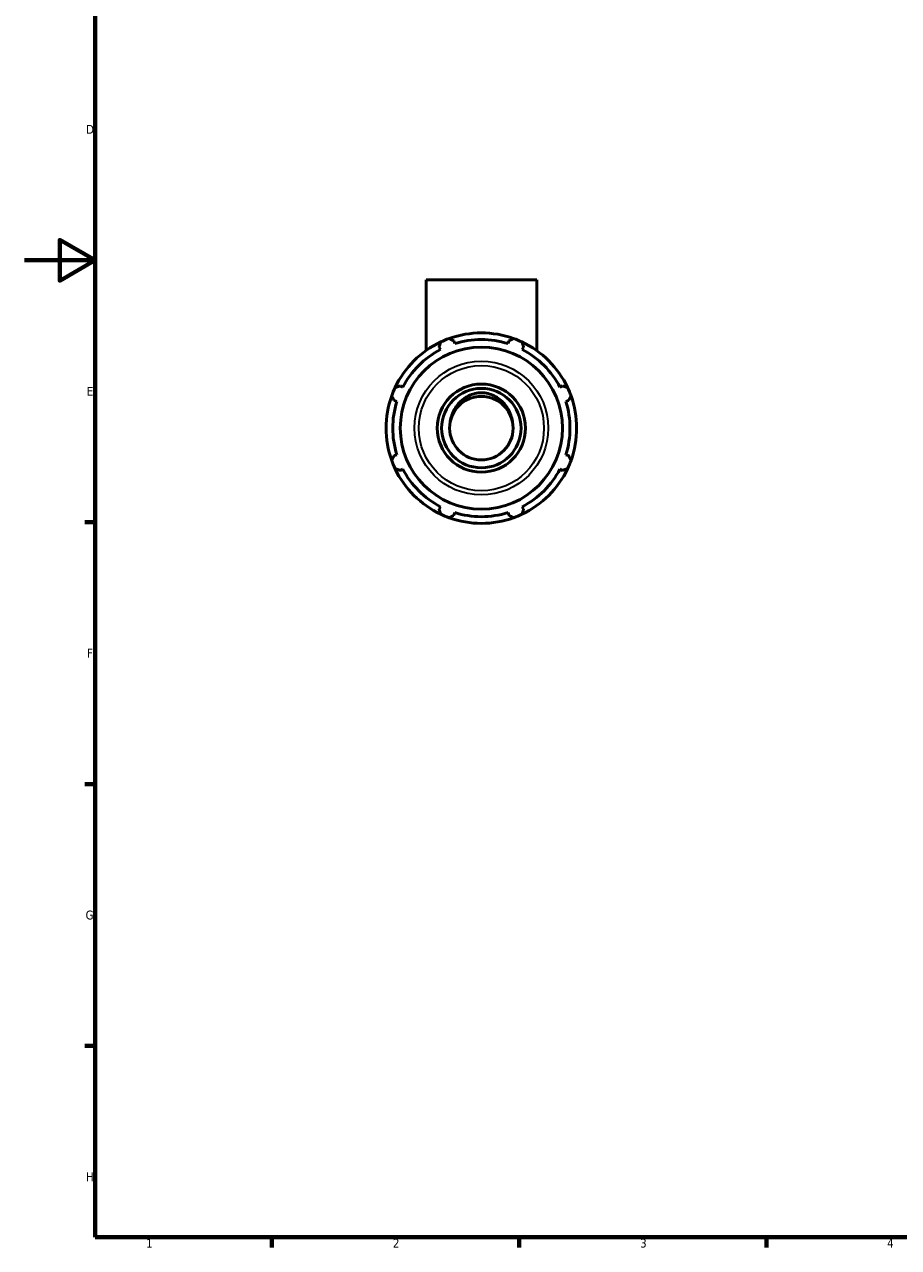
# Model space of a CAD drawing. Header units: millimetres. Extents: x 0 to 931, y 0 to 737.
# Tile 1 of 6: x 0 to 248, y 17 to 364. Entities that reach past the tile are written whole.
import ezdxf

# ---------------------------------------------------------------- set-up
doc = ezdxf.new("R2010")
doc.units = ezdxf.units.MM
for name, color, linetype, lineweight in [('Border (ISO)', 7, 'Continuous', 70), ('Visible (ISO)', 7, 'Continuous', 50), ('Visible Narrow (ISO)', 7, 'Continuous', 35)]:
    doc.layers.add(name, color=color, linetype=linetype, lineweight=lineweight)
doc.styles.add('Note Text (ISO)', font='tahoma.ttf')

# ---------------------------------------------------------------- blocks, each defined once
blk = doc.blocks.new('Borders Default Border')
at = {"layer": 'Border (ISO)'}
for p, q in [((20, 222.75), (17.1, 222.75)), ((20, 148.5), (17.1, 148.5)), ((20, 74.25), (17.1, 74.25)), ((70.08, 20), (70.08, 17.1)), ((140.17, 20), (140.17, 17.1)), ((210.25, 20), (210.25, 17.1))]:
    blk.add_line(p, q, dxfattribs=at)
at = {"layer": 'Border (ISO)', "flags": 128}
for points in [[(20, 20), (20, 574), (821, 574), (821, 20), (20, 20)], [(0, 297), (20, 297), (10, 302.77), (10, 291.23), (20, 297)]]:
    blk.add_lwpolyline(points, dxfattribs=at)
at = {"layer": 'Border (ISO)', "color": 232, "true_color": 0xca0064, "char_height": 2.5, "attachment_point": 7, "style": 'Note Text (ISO)'}
for s, insert in [('D', (17.43, 332.88)), ('E', (17.64, 258.63)), ('F', (17.7, 184.38)), ('G', (17.31, 110.08)), ('H', (17.44, 35.88)), ('1', (34.48, 17.1)), ('2', (104.37, 17.1)), ('3', (174.43, 17.05)), ('4', (244.42, 17.1))]:
    blk.add_mtext(s, dxfattribs=dict(at, insert=insert))

msp = doc.modelspace()

# ---------------------------------------------------------------- linework, layer by layer
at = {"layer": 'Visible (ISO)'}
for p, q in [((145.135, 291.427), (113.782, 291.427)), ((113.782, 271.411), (113.782, 291.427)), ((145.135, 271.411), (145.135, 291.427)), ((121.908, 273.375), (121.664, 274.148)), ((137.253, 274.148), (137.009, 273.375)), ((117.49, 272.419), (117.864, 271.7)), ((141.053, 271.7), (141.427, 272.419)), ((107.186, 261.022), (106.467, 261.396)), ((152.45, 261.396), (151.731, 261.022)), ((104.738, 257.222), (105.511, 256.978)), ((153.406, 256.978), (154.179, 257.222)), ((105.511, 241.877), (104.738, 241.633)), ((154.179, 241.633), (153.406, 241.877)), ((106.467, 237.459), (107.186, 237.833)), ((151.731, 237.833), (152.45, 237.459)), ((117.864, 227.155), (117.49, 226.436)), ((121.664, 224.707), (121.908, 225.48)), ((137.009, 225.48), (137.253, 224.707)), ((141.427, 226.436), (141.053, 227.155))]:
    msp.add_line(p, q, dxfattribs=at)
for radius in [22.971, 12.5, 11.25, 9]:
    msp.add_circle((129.459, 249.427), radius, dxfattribs=at)
for radius, start, end in [(27, 109.79198, 115.20802), (27, 70.20802, 109.79198), (25.11, 72.5, 107.5), (27, 64.79198, 70.20802), (27, 115.20802, 154.79198), (25.11, 117.5, 152.5), (27, 25.20802, 64.79198), (25.11, 27.5, 62.5), (27, 154.79198, 160.20802), (27, 19.79198, 25.20802), (27, 160.20802, 199.79198), (25.11, 162.5, 197.5), (9, 11.43475, 168.56525), (25.11, 342.5, 17.5), (27, 340.20802, 19.79198), (27, 199.79198, 205.20802), (27, 334.79198, 340.20802), (27, 205.20802, 244.79198), (25.11, 207.5, 242.5), (27, 295.20802, 334.79198), (25.11, 297.5, 332.5), (25.11, 252.5, 287.5), (27, 244.79198, 250.20802), (27, 250.20802, 289.79198), (27, 289.79198, 295.20802)]:
    msp.add_arc((129.459, 249.427), radius, start, end, dxfattribs=at)
for points, weights in [([(120.316, 274.832), (121.004, 274.483), (121.664, 274.148)], [1, 1.00174014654, 1.00266415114]), ([(137.253, 274.148), (137.913, 274.483), (138.601, 274.832)], [1.00266415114, 1.00174014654, 1]), ([(117.49, 272.419), (117.72, 273.123), (117.959, 273.856)], [1.00266415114, 1.00174014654, 1]), ([(140.958, 273.856), (141.197, 273.123), (141.427, 272.419)], [1, 1.00174014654, 1.00266415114]), ([(105.03, 260.927), (105.763, 261.166), (106.467, 261.396)], [1, 1.00174014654, 1.00266415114]), ([(152.45, 261.396), (153.154, 261.166), (153.887, 260.927)], [1.00266415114, 1.00174014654, 1]), ([(104.738, 257.222), (104.403, 257.882), (104.053, 258.57)], [1.00266415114, 1.00174014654, 1]), ([(154.864, 258.57), (154.514, 257.882), (154.179, 257.222)], [1, 1.00174014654, 1.00266415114]), ([(104.053, 240.285), (104.403, 240.973), (104.738, 241.633)], [1, 1.00174014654, 1.00266415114]), ([(154.179, 241.633), (154.514, 240.973), (154.864, 240.285)], [1.00266415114, 1.00174014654, 1]), ([(106.467, 237.459), (105.763, 237.689), (105.03, 237.928)], [1.00266415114, 1.00174014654, 1]), ([(153.887, 237.928), (153.154, 237.689), (152.45, 237.459)], [1, 1.00174014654, 1.00266415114]), ([(117.959, 224.999), (117.72, 225.732), (117.49, 226.436)], [1, 1.00174014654, 1.00266415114]), ([(141.427, 226.436), (141.197, 225.732), (140.958, 224.999)], [1.00266415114, 1.00174014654, 1]), ([(121.664, 224.707), (121.004, 224.372), (120.316, 224.022)], [1.00266415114, 1.00174014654, 1]), ([(138.601, 224.022), (137.913, 224.372), (137.253, 224.707)], [1, 1.00174014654, 1.00266415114])]:
    msp.add_rational_spline(points, weights, degree=2, dxfattribs=at)
msp.add_open_spline([(120.637, 251.212), (120.642, 251.241), (120.646, 251.27), (120.755, 251.923), (120.912, 252.54), (121.532, 254.316), (122.153, 255.399), (123.641, 257.181), (124.63, 258.004), (126.337, 258.852), (126.943, 259.073), (128.189, 259.368), (128.828, 259.441), (130.089, 259.441), (130.728, 259.368), (131.974, 259.073), (132.58, 258.852), (134.287, 258.004), (135.276, 257.181), (136.765, 255.399), (137.385, 254.316), (138.005, 252.54), (138.162, 251.923), (138.271, 251.27), (138.275, 251.241), (138.28, 251.212)], degree=3, knots=[-2.8154669, -2.8154669, -2.8154669, -2.8154669, -2.8069056, -2.8069056, -2.6221602, -2.6221602, -2.2526695, -2.2526695, -1.8742475, -1.8742475, -1.6850365, -1.6850365, -1.4958255, -1.4958255, -1.3066145, -1.3066145, -1.1174035, -1.1174035, -0.7389815, -0.7389815, -0.3694907, -0.3694907, -0.1847454, -0.1847454, -0.1761841, -0.1761841, -0.1761841, -0.1761841], dxfattribs=at)
at = {"layer": 'Visible Narrow (ISO)'}
for radius in [18.96, 17.738]:
    msp.add_circle((129.459, 249.427), radius, dxfattribs=at)

# ---------------------------------------------------------------- block references
msp.add_blockref('Borders Default Border', (0, 0))

doc.saveas('drawing.dxf')
